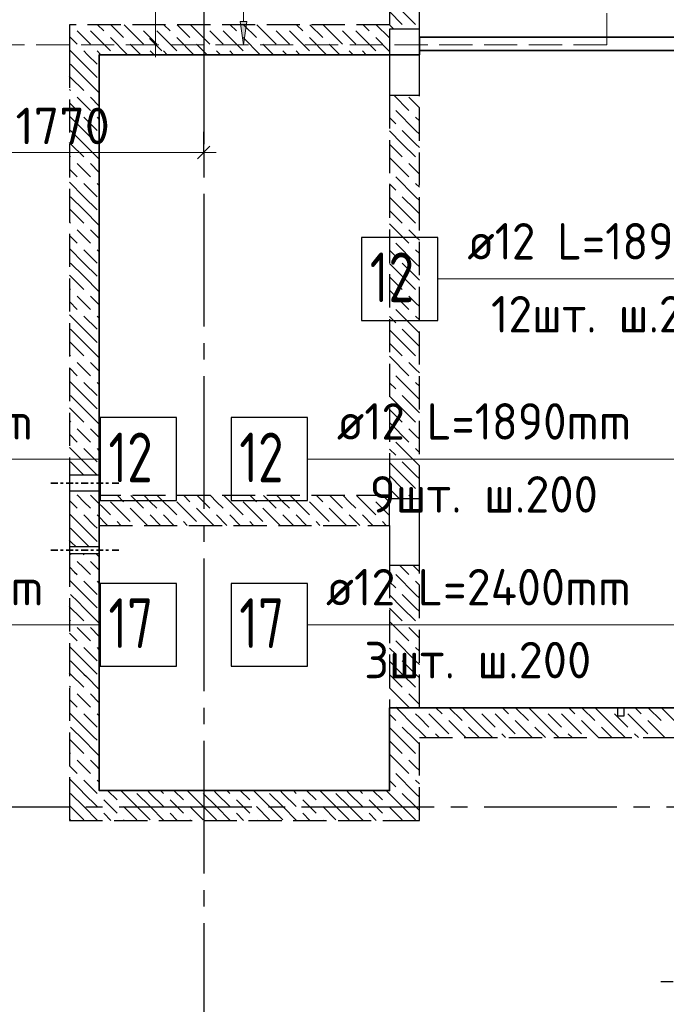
# Model space of a CAD drawing. Header units: millimetres. Extents: x 40580 to 1930067, y -240640 to 81020.
# Tile 85 of 256: x 409912 to 413810, y -212509 to -206568. Entities that reach past the tile are written whole.
import ezdxf

# ---------------------------------------------------------------- set-up
doc = ezdxf.new("R2010")
doc.units = ezdxf.units.MM
for name, pattern in [('______2', [270, 200, -70]), ('______5', [1100, 800, -100, 100, -100]), ('CENTER', [2, 1.25, -0.25, 0.25, -0.25])]:
    doc.linetypes.add(name, pattern=pattern)
for name, color, linetype, lineweight in [('Standard', 7, 'Continuous', 25), ('ДОП Верх по Х', 7, 'Continuous', 25), ('ЖБ Перекрытие верхний уровень', 7, 'Continuous', 35), ('ОСИ', 7, 'CENTER', 15), ('Позиционная метка номер позиции', 7, 'Continuous', 13), ('Примечания', 7, 'Continuous', 13)]:
    doc.layers.add(name, color=color, linetype=linetype, lineweight=lineweight)
doc.layers.add('ЖБ Балка Вышележаща', color=7, linetype='Continuous')
doc.layers.add('Макрос окна_ макрос двери', color=7, linetype='Continuous')
doc.layers.add('ЖБ Стена верхний уровень', color=7, linetype='______2', true_color=0x656565)
doc.styles.add('ISOCPEUR', font='isocpeur.ttf')

msp = doc.modelspace()

# ---------------------------------------------------------------- hatches: boundary and pattern name
at = {"layer": 'ДОП Верх по Х', "linetype": 'Continuous', "lineweight": 13, "transparency": 33554687}
msp.add_hatch(color=7, dxfattribs=at).paths.add_polyline_path([(411281.9, -206579.4), (411261.9, -206719.4), (411241.9, -206579.4)], flags=16)

# ---------------------------------------------------------------- linework, layer by layer
at = {"layer": 'Standard', "color": 7, "linetype": 'Continuous', "lineweight": 13, "transparency": 33554687}
for p, q in [((410731.9, -206319.4), (410731.9, -206719.4)), ((410731.9, -206719.4), (410731.9, -206794.4)), ((409251.9, -207369.4), (411021.9, -207369.4)), ((411021.9, -207369.4), (411096.9, -207369.4))]:
    msp.add_line(p, q, dxfattribs=at)
at = {"layer": 'Standard', "color": 7, "linetype": 'Continuous', "lineweight": 25, "transparency": 33554687}
for p, q in [((410694.4, -206681.9), (410769.4, -206756.9)), ((410984.4, -207406.9), (411059.4, -207331.9))]:
    msp.add_line(p, q, dxfattribs=at)
at = {"layer": 'Standard', "color": 251, "linetype": 'Continuous', "lineweight": -3, "true_color": 0x656565, "transparency": 33554687}
for q in [(411021.9, -207244.4), (411021.9, -207494.4), (411021.9, -207369.4)]:
    msp.add_line((411021.9, -207369.4), q, dxfattribs=at)
at = {"layer": 'Standard', "color": 7, "linetype": 'Continuous', "lineweight": -3, "transparency": 33554687}
msp.add_line((413851.9, -212373.7), (413776.9, -212373.7), dxfattribs=at)
at = {"layer": 'ДОП Верх по Х', "color": 251, "linetype": 'Continuous', "lineweight": 13, "true_color": 0x494949, "transparency": 33554687}
for p, q in [((411261.9, -206579.4), (411261.9, -206349.4)), ((411261.9, -206719.4), (411241.9, -206579.4)), ((411241.9, -206579.4), (411281.9, -206579.4)), ((411281.9, -206579.4), (411261.9, -206719.4))]:
    msp.add_line(p, q, dxfattribs=at)
at = {"layer": 'ДОП Верх по Х', "color": 7, "linetype": 'Continuous', "lineweight": 13, "transparency": 33554687}
for p, q in [((408197.3, -209219.4), (410239.3, -209219.4)), ((411804.5, -209219.4), (413846.5, -209219.4)), ((412590.9, -209219.4), (414632.9, -209219.4)), ((408197.3, -210219.4), (410305.3, -210219.4)), ((411738.5, -210219.4), (413846.5, -210219.4))]:
    msp.add_line(p, q, dxfattribs=at)
at = {"layer": 'ДОП Верх по Х', "color": 7, "linetype": 'Continuous', "lineweight": 25, "transparency": 33554687}
for points in [[(411972.9, -208382.6), (412432.9, -208382.6), (412432.9, -207882.6), (411972.9, -207882.6), (411972.9, -208382.6)], [(410397.3, -209469.4), (410857.4, -209469.4), (410857.4, -208969.4), (410397.3, -208969.4), (410397.3, -209469.4)], [(411186.5, -209469.4), (411646.5, -209469.4), (411646.5, -208969.4), (411186.5, -208969.4), (411186.5, -209469.4)], [(410397.3, -210469.4), (410857.4, -210469.4), (410857.4, -209969.4), (410397.3, -209969.4), (410397.3, -210469.4)], [(411186.5, -210469.4), (411646.5, -210469.4), (411646.5, -209969.4), (411186.5, -209969.4), (411186.5, -210469.4)]]:
    msp.add_lwpolyline(points, dxfattribs=at)
at = {"layer": 'ЖБ Балка Вышележаща', "color": 7, "linetype": 'Continuous', "lineweight": 35, "transparency": 33554687}
msp.add_line((412321.9, -206754.4), (414851.9, -206754.4), dxfattribs=at)
at = {"layer": 'ЖБ Перекрытие верхний уровень', "color": 7, "linetype": 'Continuous', "lineweight": 35, "transparency": 33554687}
msp.add_line((412321.9, -206674.4), (414851.9, -206674.4), dxfattribs=at)
at = {"layer": 'ЖБ Перекрытие верхний уровень', "transparency": 33554687, "extrusion": (0, 0, -1)}
msp.add_lwpolyline([(-412321.9, -206674.4), (-412321.9, -206779.4), (-410391.9, -206779.4), (-410391.9, -211219.4), (-412141.9, -211219.4), (-412141.9, -210719.4), (-414851.9, -210719.4), (-414851.9, -206674.4), (-412321.9, -206674.4), (-412321.9, -206674.4)], dxfattribs=at)
at = {"layer": 'ЖБ Стена верхний уровень', "color": 251, "linetype": '______2', "lineweight": -3, "true_color": 0x656565, "transparency": 33554687}
for p, q in [((412141.9, -205619.4), (412141.9, -206599.4)), ((412321.9, -206599.4), (412321.9, -205619.4)), ((412141.9, -206599.4), (410211.9, -206599.4)), ((410211.9, -206599.4), (410211.9, -206779.4)), ((412321.9, -206624.4), (412321.9, -206599.4)), ((412321.9, -206624.4), (412141.9, -206624.4)), ((412141.9, -206624.4), (412141.9, -206779.4)), ((412321.9, -206624.4), (412141.9, -206624.4)), ((412141.9, -206624.4), (412141.9, -206779.4)), ((410211.9, -206779.4), (410211.9, -209316.9)), ((410391.9, -206779.4), (412141.9, -206779.4)), ((410391.9, -209316.9), (410391.9, -206779.4)), ((412141.9, -207024.4), (412321.9, -207024.4)), ((412141.9, -207024.4), (412321.9, -207024.4)), ((412141.9, -207024.4), (412141.9, -209439.4)), ((412321.9, -209459.4), (412321.9, -207024.4)), ((410391.9, -209316.9), (410211.9, -209316.9)), ((410211.9, -209411.9), (410391.9, -209411.9)), ((410211.9, -209411.9), (410211.9, -209439.4)), ((410391.9, -209439.4), (410391.9, -209411.9)), ((410211.9, -209439.4), (410211.9, -209619.4)), ((412141.9, -209439.4), (410391.9, -209439.4)), ((412321.9, -209459.4), (412141.9, -209459.4)), ((412141.9, -209619.4), (412141.9, -209459.4)), ((410211.9, -209619.4), (410211.9, -209749.4)), ((410391.9, -209619.4), (412141.9, -209619.4)), ((410391.9, -209749.4), (410391.9, -209619.4)), ((410391.9, -209749.4), (410211.9, -209749.4)), ((410391.9, -209749.4), (410211.9, -209749.4)), ((410211.9, -209789.4), (410391.9, -209789.4)), ((410211.9, -209789.4), (410391.9, -209789.4)), ((410211.9, -209789.4), (410211.9, -211219.4)), ((410391.9, -211219.4), (410391.9, -209789.4)), ((412141.9, -209859.4), (412321.9, -209859.4)), ((412141.9, -209859.4), (412141.9, -211219.4)), ((412321.9, -210719.4), (412321.9, -209859.4)), ((413516.9, -210719.4), (412321.9, -210719.4)), ((413516.9, -210719.4), (413516.9, -210769.4)), ((413556.9, -210769.4), (413556.9, -210719.4)), ((414851.9, -210719.4), (413556.9, -210719.4)), ((413516.9, -210769.4), (413556.9, -210769.4)), ((412321.9, -210899.4), (414851.9, -210899.4)), ((412321.9, -211399.4), (412321.9, -210899.4)), ((410211.9, -211219.4), (410211.9, -211399.4)), ((412141.9, -211219.4), (410391.9, -211219.4)), ((410211.9, -211399.4), (412141.9, -211399.4)), ((412141.9, -211399.4), (412321.9, -211399.4))]:
    msp.add_line(p, q, dxfattribs=at)
at = {"layer": 'ЖБ Стена верхний уровень', "color": 9, "linetype": 'Continuous', "lineweight": -3, "true_color": 0xc7c7c7, "transparency": 33554687}
for p, q in [((412141.9, -206519.3), (412218.9, -206596.3)), ((412218.9, -206516.3), (412298.9, -206596.3)), ((410382, -206599.4), (410418.9, -206636.3)), ((410462, -206599.4), (410538.9, -206676.3)), ((410542, -206599.4), (410658.9, -206716.3)), ((410782, -206599.4), (410818.9, -206636.3)), ((410862, -206599.4), (410938.9, -206676.3)), ((410942, -206599.4), (411058.9, -206716.3)), ((411182, -206599.4), (411218.9, -206636.3)), ((411262, -206599.4), (411338.9, -206676.3)), ((411342, -206599.4), (411458.9, -206716.3)), ((411582, -206599.4), (411618.9, -206636.3)), ((411662, -206599.4), (411738.9, -206676.3)), ((411742, -206599.4), (411858.9, -206716.3)), ((411982, -206599.4), (412018.9, -206636.3)), ((412062, -206599.4), (412138.9, -206676.3)), ((412141.9, -206599.3), (412142, -206599.4)), ((412142, -206599.4), (412167, -206624.4)), ((410211.9, -206669.4), (410258.9, -206716.3)), ((410298.9, -206676.3), (410258.9, -206636.3)), ((410338.9, -206716.3), (410298.9, -206676.3)), ((410338.9, -206636.3), (410458.9, -206756.3)), ((410458.9, -206676.3), (410562, -206779.4)), ((410698.9, -206676.3), (410658.9, -206636.3)), ((410738.9, -206716.3), (410698.9, -206676.3)), ((410738.9, -206636.3), (410858.9, -206756.3)), ((410858.9, -206676.3), (410962, -206779.4)), ((411098.9, -206676.3), (411058.9, -206636.3)), ((411138.9, -206716.3), (411098.9, -206676.3)), ((411138.9, -206636.3), (411258.9, -206756.3)), ((411258.9, -206676.3), (411362, -206779.4)), ((411498.9, -206676.3), (411458.9, -206636.3)), ((411538.9, -206716.3), (411498.9, -206676.3)), ((411538.9, -206636.3), (411658.9, -206756.3)), ((411658.9, -206676.3), (411762, -206779.4)), ((411898.9, -206676.3), (411858.9, -206636.3)), ((411938.9, -206716.3), (411898.9, -206676.3)), ((411938.9, -206636.3), (412058.9, -206756.3)), ((412058.9, -206676.3), (412141.9, -206759.3)), ((410642, -206779.4), (410578.9, -206716.3)), ((411042, -206779.4), (410978.9, -206716.3)), ((411442, -206779.4), (411378.9, -206716.3)), ((411842, -206779.4), (411778.9, -206716.3)), ((410242, -206779.4), (410211.9, -206749.4)), ((410298.9, -206836.3), (410242, -206779.4)), ((410298.9, -206756.3), (410322, -206779.4)), ((410322, -206779.4), (410378.9, -206836.3)), ((410378.9, -206756.3), (410402, -206779.4)), ((410698.9, -206756.3), (410722, -206779.4)), ((410778.9, -206756.3), (410802, -206779.4)), ((411098.9, -206756.3), (411122, -206779.4)), ((411178.9, -206756.3), (411202, -206779.4)), ((411498.9, -206756.3), (411522, -206779.4)), ((411578.9, -206756.3), (411602, -206779.4)), ((411898.9, -206756.3), (411922, -206779.4)), ((411978.9, -206756.3), (412002, -206779.4)), ((410218.9, -206836.3), (410298.9, -206916.3)), ((410298.9, -206836.3), (410378.9, -206916.3)), ((410218.9, -206916.3), (410211.9, -206909.4)), ((410218.9, -206916.3), (410298.9, -206996.3)), ((410298.9, -206916.3), (410391.9, -207009.4)), ((410211.9, -206989.4), (410218.9, -206996.3)), ((410298.9, -207076.3), (410258.9, -207036.3)), ((410338.9, -207036.3), (410391.9, -207089.4)), ((412167, -207024.4), (412258.9, -207116.3)), ((412298.9, -207076.3), (412258.9, -207036.3)), ((410211.9, -207069.4), (410258.9, -207116.3)), ((410338.9, -207116.3), (410298.9, -207076.3)), ((412321.9, -207099.4), (412298.9, -207076.3)), ((410298.9, -207236.3), (410211.9, -207149.4)), ((410298.9, -207156.3), (410378.9, -207236.3)), ((410378.9, -207156.3), (410391.9, -207169.4)), ((412298.9, -207236.3), (412178.9, -207116.3)), ((412298.9, -207156.3), (412321.9, -207179.3)), ((412141.9, -207159.3), (412178.9, -207196.3)), ((410218.9, -207236.3), (410298.9, -207316.3)), ((410298.9, -207236.3), (410378.9, -207316.3)), ((412218.9, -207316.3), (412141.9, -207239.3)), ((412218.9, -207236.3), (412298.9, -207316.3)), ((412298.9, -207236.3), (412321.9, -207259.3)), ((410218.9, -207316.3), (410211.9, -207309.4)), ((410218.9, -207316.3), (410298.9, -207396.3)), ((410298.9, -207316.3), (410391.9, -207409.4)), ((412141.9, -207319.3), (412218.9, -207396.3)), ((412218.9, -207316.3), (412298.9, -207396.3)), ((412298.9, -207316.3), (412321.9, -207339.3)), ((410211.9, -207389.4), (410218.9, -207396.3)), ((410298.9, -207476.3), (410258.9, -207436.3)), ((410338.9, -207436.3), (410391.9, -207489.4)), ((412141.9, -207399.3), (412258.9, -207516.3)), ((412298.9, -207476.3), (412258.9, -207436.3)), ((410211.9, -207469.4), (410258.9, -207516.3)), ((410338.9, -207516.3), (410298.9, -207476.3)), ((412321.9, -207499.4), (412298.9, -207476.3)), ((410298.9, -207636.3), (410211.9, -207549.4)), ((410298.9, -207556.3), (410378.9, -207636.3)), ((410378.9, -207556.3), (410391.9, -207569.4)), ((412141.9, -207559.3), (412178.9, -207596.3)), ((412298.9, -207636.3), (412178.9, -207516.3)), ((412298.9, -207556.3), (412321.9, -207579.3)), ((410218.9, -207636.3), (410298.9, -207716.3)), ((410298.9, -207636.3), (410378.9, -207716.3)), ((412218.9, -207716.3), (412141.9, -207639.3)), ((412218.9, -207636.3), (412298.9, -207716.3)), ((412298.9, -207636.3), (412321.9, -207659.3)), ((410218.9, -207716.3), (410211.9, -207709.4)), ((410218.9, -207716.3), (410298.9, -207796.3)), ((410298.9, -207716.3), (410391.9, -207809.4)), ((412141.9, -207719.3), (412218.9, -207796.3)), ((412218.9, -207716.3), (412298.9, -207796.3)), ((412298.9, -207716.3), (412321.9, -207739.3)), ((410211.9, -207789.4), (410218.9, -207796.3)), ((412141.9, -207799.3), (412258.9, -207916.3)), ((410211.9, -207869.4), (410258.9, -207916.3)), ((410298.9, -207876.3), (410258.9, -207836.3)), ((410338.9, -207836.3), (410391.9, -207889.4)), ((412298.9, -207876.3), (412258.9, -207836.3)), ((410338.9, -207916.3), (410298.9, -207876.3)), ((412298.9, -208036.3), (412178.9, -207916.3)), ((412321.9, -207899.3), (412298.9, -207876.3)), ((410298.9, -208036.3), (410211.9, -207949.4)), ((410298.9, -207956.3), (410378.9, -208036.3)), ((410378.9, -207956.3), (410391.9, -207969.4)), ((412141.9, -207959.3), (412178.9, -207996.3)), ((412298.9, -207956.3), (412321.9, -207979.3)), ((410218.9, -208036.3), (410298.9, -208116.3)), ((410298.9, -208036.3), (410378.9, -208116.3)), ((412218.9, -208116.3), (412141.9, -208039.3)), ((412218.9, -208036.3), (412298.9, -208116.3)), ((412298.9, -208036.3), (412321.9, -208059.3)), ((410218.9, -208116.3), (410211.9, -208109.4)), ((410218.9, -208116.3), (410298.9, -208196.3)), ((410298.9, -208116.3), (410391.9, -208209.4)), ((412141.9, -208119.3), (412218.9, -208196.3)), ((412218.9, -208116.3), (412298.9, -208196.3)), ((412298.9, -208116.3), (412321.9, -208139.3)), ((410211.9, -208189.4), (410218.9, -208196.3)), ((412141.9, -208199.3), (412258.9, -208316.3)), ((410211.9, -208269.4), (410258.9, -208316.3)), ((410298.9, -208276.3), (410258.9, -208236.3)), ((410338.9, -208316.3), (410298.9, -208276.3)), ((410338.9, -208236.3), (410391.9, -208289.4)), ((412298.9, -208276.3), (412258.9, -208236.3)), ((412321.9, -208299.3), (412298.9, -208276.3)), ((412298.9, -208436.3), (412178.9, -208316.3)), ((410298.9, -208436.3), (410211.9, -208349.4)), ((410298.9, -208356.3), (410378.9, -208436.3)), ((410378.9, -208356.3), (410391.9, -208369.4)), ((412141.9, -208359.3), (412178.9, -208396.3)), ((412298.9, -208356.3), (412321.9, -208379.3)), ((410218.9, -208436.3), (410298.9, -208516.3)), ((410298.9, -208436.3), (410378.9, -208516.3)), ((412218.9, -208516.3), (412141.9, -208439.3)), ((412218.9, -208436.3), (412298.9, -208516.3)), ((412298.9, -208436.3), (412321.9, -208459.3)), ((410218.9, -208516.3), (410211.9, -208509.4)), ((410218.9, -208516.3), (410298.9, -208596.3)), ((410298.9, -208516.3), (410391.9, -208609.4)), ((412141.9, -208519.3), (412218.9, -208596.3)), ((412218.9, -208516.3), (412298.9, -208596.3)), ((412298.9, -208516.3), (412321.9, -208539.3)), ((410211.9, -208589.4), (410218.9, -208596.3)), ((410298.9, -208676.3), (410258.9, -208636.3)), ((410338.9, -208636.3), (410391.9, -208689.4)), ((412141.9, -208599.3), (412258.9, -208716.3)), ((412298.9, -208676.3), (412258.9, -208636.3)), ((410211.9, -208669.4), (410258.9, -208716.3)), ((410338.9, -208716.3), (410298.9, -208676.3)), ((412321.9, -208699.3), (412298.9, -208676.3)), ((410298.9, -208836.3), (410211.9, -208749.4)), ((410298.9, -208756.3), (410378.9, -208836.3)), ((410378.9, -208756.3), (410391.9, -208769.4)), ((412141.9, -208759.3), (412178.9, -208796.3)), ((412298.9, -208836.3), (412178.9, -208716.3)), ((412298.9, -208756.3), (412321.9, -208779.3)), ((410218.9, -208836.3), (410298.9, -208916.3)), ((410298.9, -208836.3), (410378.9, -208916.3)), ((412218.9, -208916.3), (412141.9, -208839.3)), ((412218.9, -208836.3), (412298.9, -208916.3)), ((412298.9, -208836.3), (412321.9, -208859.3)), ((410218.9, -208916.3), (410211.9, -208909.4)), ((410218.9, -208916.3), (410298.9, -208996.3)), ((410298.9, -208916.3), (410391.9, -209009.4)), ((412141.9, -208919.3), (412218.9, -208996.3)), ((412218.9, -208916.3), (412298.9, -208996.3)), ((412298.9, -208916.3), (412321.9, -208939.3)), ((410211.9, -208989.4), (410218.9, -208996.3)), ((412141.9, -208999.3), (412258.9, -209116.3)), ((410298.9, -209076.3), (410258.9, -209036.3)), ((410338.9, -209036.3), (410391.9, -209089.4)), ((412298.9, -209076.3), (412258.9, -209036.3)), ((410211.9, -209069.4), (410258.9, -209116.3)), ((410338.9, -209116.3), (410298.9, -209076.3)), ((412298.9, -209236.3), (412178.9, -209116.3)), ((412321.9, -209099.3), (412298.9, -209076.3)), ((410298.9, -209236.3), (410211.9, -209149.4)), ((410298.9, -209156.3), (410378.9, -209236.3)), ((410378.9, -209156.3), (410391.9, -209169.4)), ((412141.9, -209159.3), (412178.9, -209196.3)), ((412298.9, -209156.3), (412321.9, -209179.3)), ((410218.9, -209236.3), (410298.9, -209316.3)), ((410298.9, -209236.3), (410378.9, -209316.3)), ((412218.9, -209236.3), (412298.9, -209316.3)), ((412298.9, -209236.3), (412321.9, -209259.3)), ((412218.9, -209316.3), (412141.9, -209239.3)), ((410218.9, -209316.3), (410211.9, -209309.4)), ((410218.9, -209316.3), (410219.5, -209316.9)), ((410298.9, -209316.3), (410299.5, -209316.9)), ((412141.9, -209319.3), (412218.9, -209396.3)), ((412218.9, -209316.3), (412298.9, -209396.3)), ((412298.9, -209316.3), (412321.9, -209339.3)), ((412141.9, -209399.3), (412202, -209459.4)), ((410211.9, -209469.4), (410258.9, -209516.3)), ((410262, -209439.4), (410258.9, -209436.3)), ((410298.9, -209476.3), (410262, -209439.4)), ((410338.9, -209436.3), (410342, -209439.4)), ((410342, -209439.4), (410458.9, -209556.3)), ((410502, -209439.4), (410538.9, -209476.3)), ((410582, -209439.4), (410658.9, -209516.3)), ((410698.9, -209476.3), (410662, -209439.4)), ((410742, -209439.4), (410858.9, -209556.3)), ((410902, -209439.4), (410938.9, -209476.3)), ((410982, -209439.4), (411058.9, -209516.3)), ((411098.9, -209476.3), (411062, -209439.4)), ((411142, -209439.4), (411258.9, -209556.3)), ((411302, -209439.4), (411338.9, -209476.3)), ((411382, -209439.4), (411458.9, -209516.3)), ((411498.9, -209476.3), (411462, -209439.4)), ((411542, -209439.4), (411658.9, -209556.3)), ((411702, -209439.4), (411738.9, -209476.3)), ((411782, -209439.4), (411858.9, -209516.3)), ((411898.9, -209476.3), (411862, -209439.4)), ((411942, -209439.4), (412058.9, -209556.3)), ((412102, -209439.4), (412138.9, -209476.3)), ((412282, -209459.4), (412258.9, -209436.3)), ((410338.9, -209516.3), (410298.9, -209476.3)), ((410458.9, -209476.3), (410578.9, -209596.3)), ((410682, -209619.4), (410578.9, -209516.3)), ((410738.9, -209516.3), (410698.9, -209476.3)), ((410858.9, -209476.3), (410978.9, -209596.3)), ((411082, -209619.4), (410978.9, -209516.3)), ((411138.9, -209516.3), (411098.9, -209476.3)), ((411258.9, -209476.3), (411378.9, -209596.3)), ((411482, -209619.4), (411378.9, -209516.3)), ((411538.9, -209516.3), (411498.9, -209476.3)), ((411658.9, -209476.3), (411778.9, -209596.3)), ((411882, -209619.4), (411778.9, -209516.3)), ((411938.9, -209516.3), (411898.9, -209476.3)), ((412058.9, -209476.3), (412141.9, -209559.3)), ((410282, -209619.4), (410211.9, -209549.4)), ((410298.9, -209556.3), (410362, -209619.4)), ((410378.9, -209556.3), (410442, -209619.4)), ((410698.9, -209556.3), (410762, -209619.4)), ((410778.9, -209556.3), (410842, -209619.4)), ((411098.9, -209556.3), (411162, -209619.4)), ((411178.9, -209556.3), (411242, -209619.4)), ((411498.9, -209556.3), (411562, -209619.4)), ((411578.9, -209556.3), (411642, -209619.4)), ((411898.9, -209556.3), (411962, -209619.4)), ((411978.9, -209556.3), (412042, -209619.4)), ((410218.9, -209636.3), (410298.9, -209716.3)), ((410298.9, -209636.3), (410282, -209619.4)), ((410298.9, -209636.3), (410378.9, -209716.3)), ((410362, -209619.4), (410378.9, -209636.3)), ((410522, -209619.4), (410498.9, -209596.3)), ((410922, -209619.4), (410898.9, -209596.3)), ((411322, -209619.4), (411298.9, -209596.3)), ((411722, -209619.4), (411698.9, -209596.3)), ((412122, -209619.4), (412098.9, -209596.3)), ((410218.9, -209716.3), (410211.9, -209709.4)), ((410298.9, -209716.3), (410332, -209749.4)), ((410212, -209789.4), (410218.9, -209796.3)), ((410292, -209789.4), (410298.9, -209796.3)), ((410372, -209789.4), (410391.9, -209809.4)), ((410298.9, -209876.3), (410258.9, -209836.3)), ((410338.9, -209916.3), (410298.9, -209876.3)), ((410338.9, -209836.3), (410391.9, -209889.4)), ((412202, -209859.4), (412258.9, -209916.3)), ((412298.9, -209876.3), (412282, -209859.4)), ((412321.9, -209899.3), (412298.9, -209876.3)), ((412298.9, -210036.3), (412178.9, -209916.3)), ((410298.9, -209956.3), (410378.9, -210036.3)), ((410378.9, -209956.3), (410391.9, -209969.4)), ((412141.9, -209959.3), (412178.9, -209996.3)), ((412298.9, -209956.3), (412321.9, -209979.3)), ((410298.9, -210036.3), (410378.9, -210116.3)), ((412218.9, -210116.3), (412141.9, -210039.3)), ((412218.9, -210036.3), (412298.9, -210116.3)), ((412298.9, -210036.3), (412321.9, -210059.3)), ((410218.9, -210116.3), (410211.9, -210109.4)), ((410298.9, -210116.3), (410391.9, -210209.4)), ((412141.9, -210119.3), (412218.9, -210196.3)), ((412218.9, -210116.3), (412298.9, -210196.3)), ((412298.9, -210116.3), (412321.9, -210139.3)), ((410211.9, -210189.4), (410218.9, -210196.3)), ((410338.9, -210236.3), (410391.9, -210289.4)), ((412141.9, -210199.3), (412258.9, -210316.3)), ((412298.9, -210276.3), (412258.9, -210236.3)), ((410211.9, -210269.4), (410258.9, -210316.3)), ((410338.9, -210316.3), (410298.9, -210276.3)), ((412321.9, -210299.3), (412298.9, -210276.3)), ((410298.9, -210436.3), (410211.9, -210349.4)), ((410298.9, -210356.3), (410378.9, -210436.3)), ((410378.9, -210356.3), (410391.9, -210369.4)), ((412141.9, -210359.3), (412178.9, -210396.3)), ((412298.9, -210436.3), (412178.9, -210316.3)), ((412298.9, -210356.3), (412321.9, -210379.3)), ((410218.9, -210436.3), (410298.9, -210516.3)), ((412218.9, -210516.3), (412141.9, -210439.3)), ((412218.9, -210436.3), (412298.9, -210516.3)), ((412298.9, -210436.3), (412321.9, -210459.3)), ((410218.9, -210516.3), (410211.9, -210509.4)), ((410218.9, -210516.3), (410298.9, -210596.3)), ((412141.9, -210519.3), (412218.9, -210596.3)), ((412218.9, -210516.3), (412298.9, -210596.3)), ((412298.9, -210516.3), (412321.9, -210539.3)), ((410211.9, -210589.4), (410218.9, -210596.3)), ((412141.9, -210599.3), (412258.9, -210716.3)), ((410298.9, -210676.3), (410258.9, -210636.3)), ((410338.9, -210636.3), (410391.9, -210689.4)), ((412298.9, -210676.3), (412258.9, -210636.3)), ((410211.9, -210669.4), (410258.9, -210716.3)), ((412298.9, -210836.3), (412178.9, -210716.3)), ((412321.9, -210699.3), (412298.9, -210676.3)), ((412422, -210719.4), (412458.9, -210756.3)), ((412502, -210719.4), (412578.9, -210796.3)), ((412698.9, -210836.3), (412582, -210719.4)), ((412822, -210719.4), (412858.9, -210756.3)), ((412902, -210719.4), (412978.9, -210796.3)), ((413098.9, -210836.3), (412982, -210719.4)), ((413222, -210719.4), (413258.9, -210756.3)), ((413302, -210719.4), (413378.9, -210796.3)), ((413498.9, -210836.3), (413382, -210719.4)), ((413622, -210719.4), (413658.9, -210756.3)), ((413702, -210719.4), (413778.9, -210796.3)), ((413898.9, -210836.3), (413782, -210719.4)), ((410298.9, -210836.3), (410211.9, -210749.4)), ((410378.9, -210756.3), (410391.9, -210769.4)), ((412141.9, -210759.3), (412178.9, -210796.3)), ((412298.9, -210756.3), (412321.9, -210779.3)), ((412321.9, -210779.3), (412378.9, -210836.3)), ((412378.9, -210756.3), (412498.9, -210876.3)), ((412698.9, -210756.3), (412778.9, -210836.3)), ((412778.9, -210756.3), (412898.9, -210876.3)), ((413098.9, -210756.3), (413178.9, -210836.3)), ((413178.9, -210756.3), (413298.9, -210876.3)), ((413498.9, -210756.3), (413578.9, -210836.3)), ((413578.9, -210756.3), (413698.9, -210876.3)), ((410218.9, -210836.3), (410298.9, -210916.3)), ((412218.9, -210916.3), (412141.9, -210839.3)), ((412218.9, -210836.3), (412298.9, -210916.3)), ((412298.9, -210836.3), (412321.9, -210859.3)), ((412602, -210899.4), (412498.9, -210796.3)), ((412618.9, -210836.3), (412682, -210899.4)), ((412698.9, -210836.3), (412762, -210899.4)), ((413002, -210899.4), (412898.9, -210796.3)), ((413018.9, -210836.3), (413082, -210899.4)), ((413098.9, -210836.3), (413162, -210899.4)), ((413402, -210899.4), (413298.9, -210796.3)), ((413418.9, -210836.3), (413482, -210899.4)), ((413498.9, -210836.3), (413562, -210899.4)), ((413802, -210899.4), (413698.9, -210796.3)), ((412321.9, -210859.3), (412362, -210899.4)), ((412442, -210899.4), (412418.9, -210876.3)), ((412842, -210899.4), (412818.9, -210876.3)), ((413242, -210899.4), (413218.9, -210876.3)), ((413642, -210899.4), (413618.9, -210876.3)), ((410218.9, -210916.3), (410211.9, -210909.4)), ((410218.9, -210916.3), (410298.9, -210996.3)), ((412141.9, -210919.3), (412218.9, -210996.3)), ((412218.9, -210916.3), (412298.9, -210996.3)), ((412298.9, -210916.3), (412321.9, -210939.3)), ((410211.9, -210989.4), (410218.9, -210996.3)), ((412141.9, -210999.3), (412258.9, -211116.3)), ((410211.9, -211069.4), (410258.9, -211116.3)), ((410298.9, -211076.3), (410258.9, -211036.3)), ((410338.9, -211116.3), (410298.9, -211076.3)), ((412298.9, -211076.3), (412258.9, -211036.3)), ((412321.9, -211099.3), (412298.9, -211076.3)), ((412298.9, -211236.3), (412178.9, -211116.3)), ((410282, -211219.4), (410211.9, -211149.4)), ((410298.9, -211156.3), (410362, -211219.4)), ((412141.9, -211159.3), (412178.9, -211196.3)), ((412298.9, -211156.3), (412321.9, -211179.3)), ((410218.9, -211236.3), (410298.9, -211316.3)), ((410298.9, -211236.3), (410282, -211219.4)), ((410298.9, -211236.3), (410378.9, -211316.3)), ((410362, -211219.4), (410378.9, -211236.3)), ((410442, -211219.4), (410498.9, -211276.3)), ((410618.9, -211316.3), (410522, -211219.4)), ((410618.9, -211236.3), (410698.9, -211316.3)), ((410698.9, -211236.3), (410682, -211219.4)), ((410698.9, -211236.3), (410778.9, -211316.3)), ((410762, -211219.4), (410778.9, -211236.3)), ((410842, -211219.4), (410898.9, -211276.3)), ((411018.9, -211316.3), (410922, -211219.4)), ((411018.9, -211236.3), (411098.9, -211316.3)), ((411098.9, -211236.3), (411082, -211219.4)), ((411098.9, -211236.3), (411178.9, -211316.3)), ((411162, -211219.4), (411178.9, -211236.3)), ((411242, -211219.4), (411298.9, -211276.3)), ((411418.9, -211316.3), (411322, -211219.4)), ((411418.9, -211236.3), (411498.9, -211316.3)), ((411498.9, -211236.3), (411482, -211219.4)), ((411498.9, -211236.3), (411578.9, -211316.3)), ((411562, -211219.4), (411578.9, -211236.3)), ((411642, -211219.4), (411698.9, -211276.3)), ((411818.9, -211316.3), (411722, -211219.4)), ((411818.9, -211236.3), (411898.9, -211316.3)), ((411898.9, -211236.3), (411882, -211219.4)), ((411898.9, -211236.3), (411978.9, -211316.3)), ((411962, -211219.4), (411978.9, -211236.3)), ((412042, -211219.4), (412098.9, -211276.3)), ((412141.9, -211239.3), (412122, -211219.4)), ((412218.9, -211316.3), (412141.9, -211239.3)), ((412218.9, -211236.3), (412298.9, -211316.3)), ((412298.9, -211236.3), (412321.9, -211259.3)), ((410218.9, -211316.3), (410211.9, -211309.4)), ((410218.9, -211316.3), (410298.9, -211396.3)), ((410298.9, -211316.3), (410382, -211399.4)), ((410458.9, -211316.3), (410418.9, -211276.3)), ((410498.9, -211356.3), (410458.9, -211316.3)), ((410538.9, -211316.3), (410618.9, -211396.3)), ((410618.9, -211316.3), (410698.9, -211396.3)), ((410698.9, -211316.3), (410782, -211399.4)), ((410858.9, -211316.3), (410818.9, -211276.3)), ((410898.9, -211356.3), (410858.9, -211316.3)), ((410938.9, -211316.3), (411018.9, -211396.3)), ((411018.9, -211316.3), (411098.9, -211396.3)), ((411098.9, -211316.3), (411182, -211399.4)), ((411258.9, -211316.3), (411218.9, -211276.3)), ((411298.9, -211356.3), (411258.9, -211316.3)), ((411338.9, -211316.3), (411418.9, -211396.3)), ((411418.9, -211316.3), (411498.9, -211396.3)), ((411498.9, -211316.3), (411582, -211399.4)), ((411658.9, -211316.3), (411618.9, -211276.3)), ((411698.9, -211356.3), (411658.9, -211316.3)), ((411738.9, -211316.3), (411818.9, -211396.3)), ((411818.9, -211316.3), (411898.9, -211396.3)), ((411898.9, -211316.3), (411982, -211399.4)), ((412058.9, -211316.3), (412018.9, -211276.3)), ((412098.9, -211356.3), (412058.9, -211316.3)), ((412138.9, -211316.3), (412141.9, -211319.3)), ((412218.9, -211316.3), (412298.9, -211396.3)), ((412298.9, -211316.3), (412321.9, -211339.3)), ((410418.9, -211356.3), (410462, -211399.4)), ((410818.9, -211356.3), (410862, -211399.4)), ((411218.9, -211356.3), (411262, -211399.4)), ((411618.9, -211356.3), (411662, -211399.4)), ((412018.9, -211356.3), (412062, -211399.4)), ((412141.9, -211319.3), (412218.9, -211396.3)), ((410211.9, -211389.4), (410218.9, -211396.3)), ((410538.9, -211396.3), (410542, -211399.4)), ((410938.9, -211396.3), (410942, -211399.4)), ((411338.9, -211396.3), (411342, -211399.4)), ((411738.9, -211396.3), (411742, -211399.4)), ((412138.9, -211396.3), (412141.9, -211399.3)), ((412141.9, -211399.3), (412142, -211399.4))]:
    msp.add_line(p, q, dxfattribs=at)
at = {"layer": 'ЖБ Стена верхний уровень', "color": 251, "linetype": '______2', "lineweight": -3, "true_color": 0x656565, "transparency": 33554687}
for points in [[(410142.1, -209364.4), (410100.3, -209364.4), (410142.1, -209364.4)], [(410158.7, -209364.4), (410174.9, -209364.4), (410158.7, -209364.4)], [(410234, -209364.4), (410192.1, -209364.4), (410234, -209364.4)], [(410249.5, -209364.4), (410265.7, -209364.4), (410249.5, -209364.4)], [(410324.4, -209364.4), (410282.6, -209364.4), (410324.4, -209364.4)], [(410341, -209364.4), (410357.2, -209364.4), (410341, -209364.4)], [(410416.3, -209364.4), (410374.4, -209364.4), (410416.3, -209364.4)], [(410431.8, -209364.4), (410448, -209364.4), (410431.8, -209364.4)], [(410510.8, -209364.4), (410468.9, -209364.4), (410510.8, -209364.4)], [(410142.1, -209769.4), (410100.3, -209769.4), (410142.1, -209769.4)], [(410142.1, -209769.4), (410100.3, -209769.4), (410142.1, -209769.4)], [(410158.7, -209769.4), (410174.9, -209769.4), (410158.7, -209769.4)], [(410158.7, -209769.4), (410174.9, -209769.4), (410158.7, -209769.4)], [(410234, -209769.4), (410192.1, -209769.4), (410234, -209769.4)], [(410234, -209769.4), (410192.1, -209769.4), (410234, -209769.4)], [(410249.5, -209769.4), (410265.7, -209769.4), (410249.5, -209769.4)], [(410249.5, -209769.4), (410265.7, -209769.4), (410249.5, -209769.4)], [(410324.4, -209769.4), (410282.6, -209769.4), (410324.4, -209769.4)], [(410324.4, -209769.4), (410282.6, -209769.4), (410324.4, -209769.4)], [(410341, -209769.4), (410357.2, -209769.4), (410341, -209769.4)], [(410341, -209769.4), (410357.2, -209769.4), (410341, -209769.4)], [(410416.3, -209769.4), (410374.4, -209769.4), (410416.3, -209769.4)], [(410416.3, -209769.4), (410374.4, -209769.4), (410416.3, -209769.4)], [(410431.8, -209769.4), (410448, -209769.4), (410431.8, -209769.4)], [(410431.8, -209769.4), (410448, -209769.4), (410431.8, -209769.4)], [(410510.8, -209769.4), (410468.9, -209769.4), (410510.8, -209769.4)], [(410510.8, -209769.4), (410468.9, -209769.4), (410510.8, -209769.4)]]:
    msp.add_lwpolyline(points, dxfattribs=at)
at = {"layer": 'ЖБ Стена верхний уровень', "color": 9, "linetype": 'Continuous', "lineweight": -3, "true_color": 0xc7c7c7, "transparency": 33554687}
for points in [[(410218.9, -209716.3), (410223.3, -209720.8), (410223.3, -209720.8), (410252, -209749.4)], [(410211.9, -209869.4), (410243.6, -209901), (410243.6, -209901), (410258.9, -209916.3)], [(410298.9, -210036.3), (410253.8, -209991.2), (410253.8, -209991.2), (410211.9, -209949.4)], [(410218.9, -210036.3), (410263.9, -210081.3), (410263.9, -210081.3), (410298.9, -210116.3)], [(410218.9, -210116.3), (410274, -210171.5), (410274, -210171.5), (410298.9, -210196.3)], [(410298.9, -210276.3), (410284.2, -210261.6), (410284.2, -210261.6), (410258.9, -210236.3)], [(410298.9, -210436.3), (410304.5, -210441.9), (410304.5, -210441.9), (410378.9, -210516.3)], [(410298.9, -210516.3), (410314.6, -210532), (410314.6, -210532), (410391.9, -210609.4)], [(410338.9, -210716.3), (410334.9, -210712.3), (410334.9, -210712.3), (410298.9, -210676.3)], [(410298.9, -210756.3), (410345, -210802.4), (410345, -210802.4), (410378.9, -210836.3)], [(410298.9, -210836.3), (410355.2, -210892.6), (410355.2, -210892.6), (410378.9, -210916.3)], [(410298.9, -210916.3), (410365.3, -210982.7), (410365.3, -210982.7), (410391.9, -211009.4)], [(410338.9, -211036.3), (410375.5, -211072.9), (410375.5, -211072.9), (410391.9, -211089.4)], [(410378.9, -211156.3), (410385.6, -211163), (410385.6, -211163), (410391.9, -211169.4)]]:
    msp.add_lwpolyline(points, dxfattribs=at)
at = {"layer": 'Макрос окна_ макрос двери', "color": 7, "linetype": 'Continuous', "lineweight": -3, "transparency": 33554687}
for p, q in [((412321.9, -207024.4), (412321.9, -206624.4)), ((412321.9, -207024.4), (412321.9, -206624.4)), ((412141.9, -206779.4), (412141.9, -207024.4)), ((412141.9, -206779.4), (412141.9, -207024.4)), ((410211.9, -209316.9), (410211.9, -209411.9)), ((410211.9, -209344.4), (410211.9, -209384.4)), ((410391.9, -209384.4), (410391.9, -209316.9)), ((410391.9, -209384.4), (410391.9, -209344.4)), ((410391.9, -209411.9), (410391.9, -209384.4)), ((412321.9, -209859.4), (412321.9, -209459.4)), ((412141.9, -209619.4), (412141.9, -209859.4)), ((410211.9, -209749.4), (410211.9, -209789.4)), ((410211.9, -209749.4), (410211.9, -209789.4)), ((410391.9, -209789.4), (410391.9, -209749.4)), ((410391.9, -209789.4), (410391.9, -209749.4))]:
    msp.add_line(p, q, dxfattribs=at)
at = {"layer": 'ОСИ', "color": 8, "linetype": '______5', "lineweight": -3, "transparency": 33554687}
for p, q in [((411021.9, -204319.4), (411021.9, -224149.4)), ((443211.9, -211319.4), (397901.9, -211319.4))]:
    msp.add_line(p, q, dxfattribs=at)
at = {"layer": 'Позиционная метка номер позиции', "color": 7, "linetype": 'Continuous', "lineweight": 13, "transparency": 33554687}
for points in [[(415532.9, -208719.4), (415032.9, -208132.6), (412432.9, -208132.6)], [(406890.9, -210269.4), (407390.9, -209769.4), (407390.9, -209219.4), (410397.3, -209219.4)], [(415152.9, -210319.4), (414652.9, -209819.4), (414652.9, -209219.4), (411646.5, -209219.4)], [(406890.9, -211669.4), (407390.9, -211169.4), (407390.9, -210219.4), (410397.3, -210219.4)], [(415152.9, -211669.4), (414652.9, -211169.4), (414652.9, -210219.4), (411646.5, -210219.4)]]:
    msp.add_lwpolyline(points, dxfattribs=at)
at = {"layer": 'Примечания', "color": 7, "linetype": '______2', "lineweight": 18, "transparency": 33554687}
for p, q in [((413451.9, -205719.4), (413451.9, -206719.4)), ((413451.9, -206719.4), (409251.9, -206719.4))]:
    msp.add_line(p, q, dxfattribs=at)

# ---------------------------------------------------------------- texts
at = {"layer": 'Standard', "color": 7, "linetype": 'Continuous', "lineweight": 25, "transparency": 33554687, "insert": (409886.7, -207319.4), "char_height": 220, "width": 625.741, "attachment_point": 7, "style": 'ISOCPEUR'}
msp.add_mtext('1770', dxfattribs=at)
at = {"layer": 'ДОП Верх по Х', "color": 7, "linetype": 'Continuous', "lineweight": 13, "transparency": 33554687, "attachment_point": 7, "style": 'ISOCPEUR'}
for s, insert, char_height, width in [('\\W0.94;ø12 L=1890mm ', (412610.9, -208015.2), 220, 2104.376), ('\\W0.75;12', (412022.9, -208272.6), 300, 472.281), ('\\W0.95;12шт. ш.200 ', (412753.9, -208455.2), 220, 1819.893), ('\\W0.94;ø12 L=1890mm ', (408217.3, -209102.1), 220, 2105.673), ('\\W0.94;ø12 L=1890mm ', (411824.5, -209102.1), 220, 2105.673), ('\\W0.75;12', (410447.4, -209359.4), 300, 472.641), ('\\W0.75;12', (411236.5, -209359.4), 300, 472.649), ('\\W0.97;9шт. ш.200 ', (412022.5, -209542.1), 220, 1713.197), ('\\W0.96;ø12 L=2400mm ', (408217.3, -210102.1), 220, 2173.901), ('\\W0.96;ø12 L=2400mm ', (411758.5, -210102.1), 220, 2173.901), ('\\W0.75;17', (410447.4, -210359.4), 300, 472.641), ('\\W0.75;17', (411236.5, -210359.4), 300, 472.649), ('\\W0.97;3шт. ш.200 ', (408448.3, -210542.1), 220, 1713.203), ('\\W0.97;3шт. ш.200 ', (411989.5, -210542.1), 220, 1713.21)]:
    msp.add_mtext(s, dxfattribs=dict(at, insert=insert, char_height=char_height, width=width))

doc.saveas('drawing.dxf')
